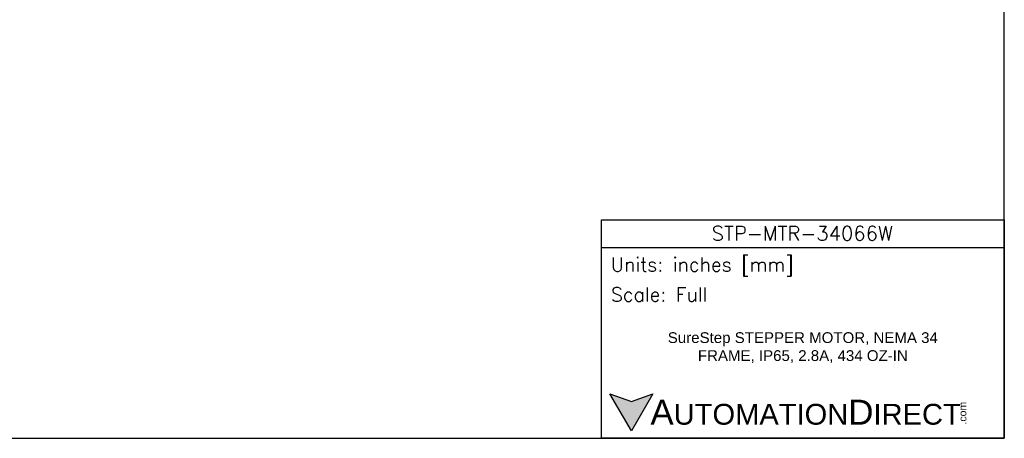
# Model space of a CAD drawing. Extents: x 897.4 to 937.4, y -8.5 to 19.5.
# Tile 10 of 12: x 914.9 to 937.4, y -8.5 to 1. Entities that reach past the tile are written whole.
import ezdxf

# ---------------------------------------------------------------- set-up
doc = ezdxf.new("R2010")
doc.units = 0
doc.header["$LTSCALE"] = 4
doc.header["$MEASUREMENT"] = 0
doc.layers.get('DEFPOINTS').update_dxf_attribs({"linetype": 'CONTINUOUS'})
doc.layers.add('TEXT', color=140, linetype='CONTINUOUS')
doc.styles.add('\\M+2ABAC\\M+2A6A11', font='txt')
doc.styles.add('ROMANS', font='romans.shx')
doc.styles.get("Standard").update_dxf_attribs({"font": 'romans.shx'})

msp = doc.modelspace()

# ---------------------------------------------------------------- hatches: boundary and pattern name
at = {"layer": 'TEXT'}
msp.add_hatch(color=256, dxfattribs=at).paths.add_polyline_path([(929.364, -7.514), (928.873, -7.693), (928.382, -7.514), (928.873, -8.365)])

# ---------------------------------------------------------------- linework, layer by layer
at = {"layer": 'DEFPOINTS'}
msp.add_lwpolyline([(897.409, -8.534), (937.409, -8.534), (937.409, 19.466), (897.409, 19.466)], close=True, dxfattribs=at)
at = {"layer": 'TEXT'}
msp.add_line((928.185, -4.169), (937.409, -4.169), dxfattribs=at)
for points in [[(928.185, -8.534), (928.185, -3.533), (937.409, -3.533), (937.409, -8.534)], [(929.364, -7.514), (928.873, -8.365), (928.382, -7.514), (928.873, -7.693)]]:
    msp.add_lwpolyline(points, close=True, dxfattribs=at)

# ---------------------------------------------------------------- texts
for s, insert, char_height, width, attachment_point, style in [('STP-MTR-34066W', (932.783, -3.846), 0.32884, 6.18989, 5, 'ROMANS'), (' Units: inches [mm]', (928.185, -4.611), 0.31793, 9.22453, 4, 'ROMANS'), (' Scale: Full', (928.185, -5.246), 0.31793, 9.22453, 4, 'ROMANS'), ('{\\fArial|b0|i0|c0|p34;     \\H1.2x;A\\H0.8333x;UTOMATION\\H1.2x;D\\H0.8333x;IRECT}', (928.382, -7.94), 0.47689, 8.07834, 4, '\\M+2ABAC\\M+2A6A11')]:
    msp.add_mtext(s, dxfattribs=dict(at, insert=insert, char_height=char_height, width=width, attachment_point=attachment_point, style=style))
at = {"layer": 'TEXT', "insert": (932.797, -6.459), "char_height": 0.32884, "width": 7.37001, "attachment_point": 5}
msp.add_mtext('{\\fArial|b0|i0|c0|p34;\\H0.75x;SureStep STEPPER MOTOR, NEMA 34 FRAME, IP65, 2.8A, 434 OZ-IN}', dxfattribs=at)
at = {"layer": 'TEXT', "insert": (936.369, -8.219), "char_height": 0.17168, "width": 0.50875, "attachment_point": 1, "rotation": 90, "style": '\\M+2ABAC\\M+2A6A11'}
msp.add_mtext('{\\fArial|b0|i0|c0|p34;.com}', dxfattribs=at)

doc.saveas('drawing.dxf')
